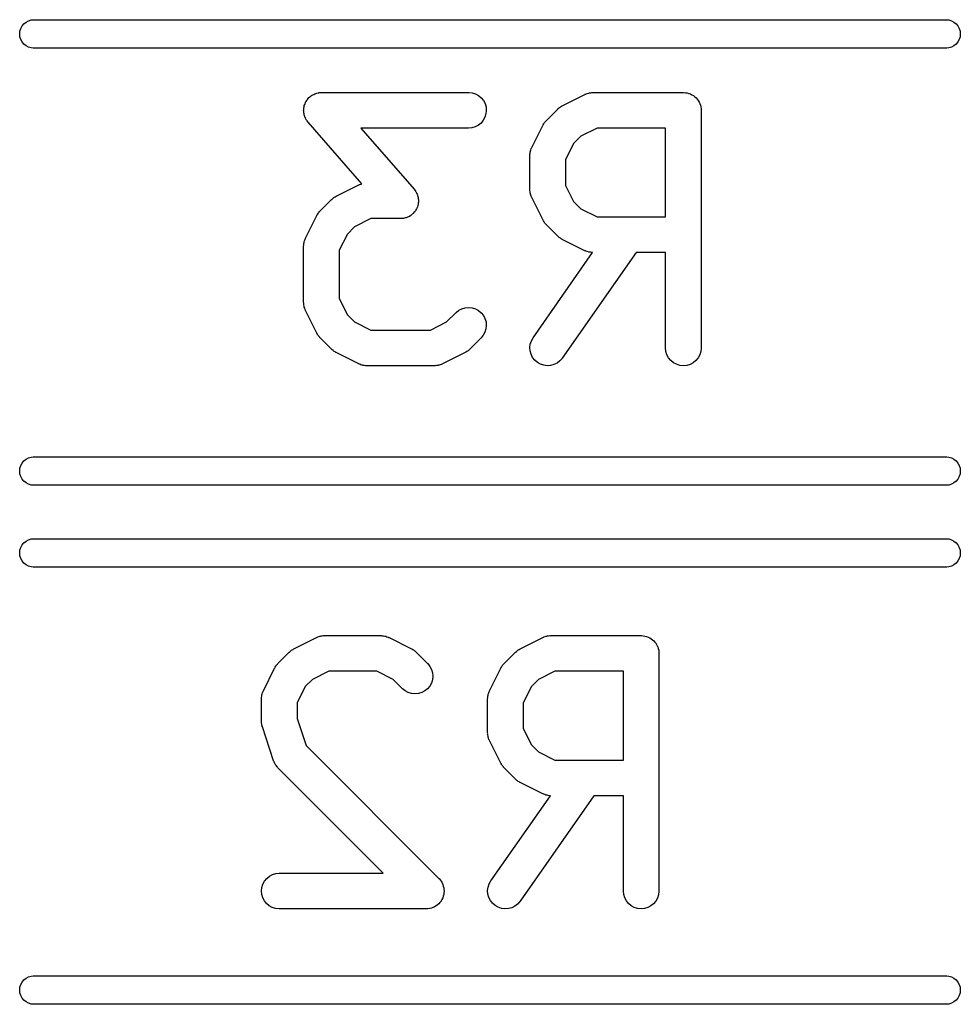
# Model space of a CAD drawing. Extents: x 2.07 to 3.53, y -2.19 to -1.68.
# Tile 1 of 3: x 2.07 to 2.22, y -1.84 to -1.68. Entities that reach past the tile are written whole.
import ezdxf

# ---------------------------------------------------------------- set-up
doc = ezdxf.new("R2010")
doc.units = 0
doc.header["$MEASUREMENT"] = 0
doc.layers.add('BLACK', color=7, linetype='CONTINUOUS')

msp = doc.modelspace()

# ---------------------------------------------------------------- linework, layer by layer
at = {"layer": 'BLACK', "linetype": 'CONTINUOUS'}
for p, q in [((2.06573, -1.6791), (2.06609, -1.67881)), ((2.06609, -1.67881), (2.0665, -1.67859)), ((2.0665, -1.67859), (2.06695, -1.67845)), ((2.06695, -1.67845), (2.06729, -1.67842)), ((2.06729, -1.67842), (2.21871, -1.67842)), ((2.21871, -1.67842), (2.21905, -1.67845)), ((2.21905, -1.67845), (2.2195, -1.67859)), ((2.2195, -1.67859), (2.21991, -1.67881)), ((2.21991, -1.67881), (2.22027, -1.6791)), ((2.06504, -1.68078), (2.06508, -1.68032)), ((2.06508, -1.68032), (2.06522, -1.67987)), ((2.06522, -1.67987), (2.06544, -1.67946)), ((2.06544, -1.67946), (2.06573, -1.6791)), ((2.22027, -1.6791), (2.22056, -1.67946)), ((2.22056, -1.67946), (2.22078, -1.67987)), ((2.22078, -1.67987), (2.22092, -1.68032)), ((2.22092, -1.68032), (2.22096, -1.68078)), ((2.06508, -1.68124), (2.06504, -1.68078)), ((2.06522, -1.68169), (2.06508, -1.68124)), ((2.06544, -1.6821), (2.06522, -1.68169)), ((2.06573, -1.68246), (2.06544, -1.6821)), ((2.22056, -1.6821), (2.22027, -1.68246)), ((2.22078, -1.68169), (2.22056, -1.6821)), ((2.22092, -1.68124), (2.22078, -1.68169)), ((2.22096, -1.68078), (2.22092, -1.68124)), ((2.06609, -1.68275), (2.06573, -1.68246)), ((2.0665, -1.68297), (2.06609, -1.68275)), ((2.06695, -1.68311), (2.0665, -1.68297)), ((2.06729, -1.68314), (2.06695, -1.68311)), ((2.21871, -1.68314), (2.06729, -1.68314)), ((2.21905, -1.68311), (2.21871, -1.68314)), ((2.2195, -1.68297), (2.21905, -1.68311)), ((2.21991, -1.68275), (2.2195, -1.68297)), ((2.22027, -1.68246), (2.21991, -1.68275)), ((2.11243, -1.69211), (2.11253, -1.69195)), ((2.11253, -1.69195), (2.11262, -1.69179)), ((2.11262, -1.69179), (2.11268, -1.69171)), ((2.11268, -1.69171), (2.11274, -1.69162)), ((2.11274, -1.69162), (2.11287, -1.69149)), ((2.11287, -1.69149), (2.11299, -1.69134)), ((2.11299, -1.69134), (2.11307, -1.69128)), ((2.11307, -1.69128), (2.11314, -1.6912)), ((2.11314, -1.6912), (2.11329, -1.6911)), ((2.11329, -1.6911), (2.11343, -1.69098)), ((2.11343, -1.69098), (2.11352, -1.69093)), ((2.11352, -1.69093), (2.11361, -1.69087)), ((2.11361, -1.69087), (2.11378, -1.6908)), ((2.11378, -1.6908), (2.11394, -1.69071)), ((2.11394, -1.69071), (2.11404, -1.69068)), ((2.11404, -1.69068), (2.11414, -1.69064)), ((2.11414, -1.69064), (2.11432, -1.6906)), ((2.11432, -1.6906), (2.11449, -1.69054)), ((2.11449, -1.69054), (2.1146, -1.69053)), ((2.1146, -1.69053), (2.1147, -1.69051)), ((2.1147, -1.69051), (2.11488, -1.69051)), ((2.11488, -1.69051), (2.11507, -1.69049)), ((2.11507, -1.69049), (2.13944, -1.69049)), ((2.13944, -1.69049), (2.13948, -1.69049)), ((2.13948, -1.69049), (2.14005, -1.69055)), ((2.14005, -1.69055), (2.1406, -1.69073)), ((2.1406, -1.69073), (2.14111, -1.691)), ((2.14111, -1.691), (2.14155, -1.69137)), ((2.14155, -1.69137), (2.14191, -1.69182)), ((2.14191, -1.69182), (2.14218, -1.69233)), ((2.15499, -1.69267), (2.15874, -1.6908)), ((2.15874, -1.6908), (2.15878, -1.69078)), ((2.15878, -1.69078), (2.15886, -1.69075)), ((2.15886, -1.69075), (2.15894, -1.69071)), ((2.15894, -1.69071), (2.15913, -1.69065)), ((2.15913, -1.69065), (2.15932, -1.69058)), ((2.15932, -1.69058), (2.1594, -1.69057)), ((2.1594, -1.69057), (2.15949, -1.69054)), ((2.15949, -1.69054), (2.15969, -1.69052)), ((2.15969, -1.69052), (2.15989, -1.69049)), ((2.15989, -1.69049), (2.15997, -1.6905)), ((2.15997, -1.6905), (2.16006, -1.69049)), ((2.16006, -1.69049), (2.17506, -1.69049)), ((2.17506, -1.69049), (2.17508, -1.69049)), ((2.17508, -1.69049), (2.17508, -1.69049)), ((2.17508, -1.69049), (2.17508, -1.69049)), ((2.17508, -1.69049), (2.1751, -1.69049)), ((2.1751, -1.69049), (2.17538, -1.69052)), ((2.17538, -1.69052), (2.17565, -1.69055)), ((2.17565, -1.69055), (2.17566, -1.69055)), ((2.17566, -1.69055), (2.17567, -1.69055)), ((2.17567, -1.69055), (2.17594, -1.69064)), ((2.17594, -1.69064), (2.1762, -1.69072)), ((2.1762, -1.69072), (2.17621, -1.69072)), ((2.17621, -1.69072), (2.17622, -1.69073)), ((2.17622, -1.69073), (2.17647, -1.69086)), ((2.17647, -1.69086), (2.17671, -1.69099)), ((2.17671, -1.69099), (2.17672, -1.691)), ((2.17672, -1.691), (2.17673, -1.691)), ((2.17673, -1.691), (2.17694, -1.69118)), ((2.17694, -1.69118), (2.17715, -1.69136)), ((2.17715, -1.69136), (2.17716, -1.69137)), ((2.17716, -1.69137), (2.17717, -1.69137)), ((2.17717, -1.69137), (2.17734, -1.69159)), ((2.17734, -1.69159), (2.17752, -1.69181)), ((2.17752, -1.69181), (2.17752, -1.69182)), ((2.17752, -1.69182), (2.17753, -1.69182)), ((2.17753, -1.69182), (2.17766, -1.69207)), ((2.11211, -1.69342), (2.11212, -1.69332)), ((2.11213, -1.6936), (2.11211, -1.69342)), ((2.11212, -1.69321), (2.11215, -1.69303)), ((2.11212, -1.69332), (2.11212, -1.69321)), ((2.11213, -1.69379), (2.11213, -1.6936)), ((2.11215, -1.69303), (2.11217, -1.69285)), ((2.11217, -1.69285), (2.1122, -1.69275)), ((2.1122, -1.69275), (2.11222, -1.69265)), ((2.11222, -1.69265), (2.11229, -1.69247)), ((2.11229, -1.69247), (2.11234, -1.6923)), ((2.11234, -1.6923), (2.11239, -1.6922)), ((2.11239, -1.6922), (2.11243, -1.69211)), ((2.14218, -1.69233), (2.14234, -1.69289)), ((2.14239, -1.69346), (2.14233, -1.69403)), ((2.14234, -1.69289), (2.14239, -1.69346)), ((2.15235, -1.6951), (2.15422, -1.69323)), ((2.15422, -1.69323), (2.15425, -1.6932)), ((2.15425, -1.6932), (2.15438, -1.69309)), ((2.15438, -1.69309), (2.1545, -1.69298)), ((2.1545, -1.69298), (2.15461, -1.69292)), ((2.15461, -1.69292), (2.1547, -1.69284)), ((2.1547, -1.69284), (2.15485, -1.69276)), ((2.15485, -1.69276), (2.15499, -1.69267)), ((2.17766, -1.69207), (2.17779, -1.69231)), ((2.17779, -1.69231), (2.17779, -1.69232)), ((2.17779, -1.69232), (2.1778, -1.69233)), ((2.1778, -1.69233), (2.17788, -1.6926)), ((2.17788, -1.6926), (2.17796, -1.69287)), ((2.17796, -1.69287), (2.17796, -1.69288)), ((2.17796, -1.69288), (2.17796, -1.69289)), ((2.17796, -1.69289), (2.17798, -1.69316)), ((2.17798, -1.69316), (2.17801, -1.69344)), ((2.17801, -1.69344), (2.17801, -1.73281)), ((2.11216, -1.69389), (2.11213, -1.69379)), ((2.11217, -1.69399), (2.11216, -1.69389)), ((2.11222, -1.69417), (2.11217, -1.69399)), ((2.11226, -1.69435), (2.11222, -1.69417)), ((2.1123, -1.69445), (2.11226, -1.69435)), ((2.11233, -1.69455), (2.1123, -1.69445)), ((2.11241, -1.69471), (2.11233, -1.69455)), ((2.11249, -1.69488), (2.11241, -1.69471)), ((2.11255, -1.69497), (2.11249, -1.69488)), ((2.1126, -1.69506), (2.11255, -1.69497)), ((2.11271, -1.6952), (2.1126, -1.69506)), ((2.11282, -1.69535), (2.11271, -1.6952)), ((2.14189, -1.69509), (2.14152, -1.69554)), ((2.14216, -1.69458), (2.14189, -1.69509)), ((2.14233, -1.69403), (2.14216, -1.69458)), ((2.15213, -1.69535), (2.15224, -1.69523)), ((2.15224, -1.69523), (2.15235, -1.6951)), ((2.11284, -1.69538), (2.11282, -1.69535)), ((2.12178, -1.7056), (2.11284, -1.69538)), ((2.13944, -1.69639), (2.12157, -1.69639)), ((2.12157, -1.69639), (2.13041, -1.70649)), ((2.14001, -1.69634), (2.13944, -1.69639)), ((2.14056, -1.69617), (2.14001, -1.69634)), ((2.14107, -1.6959), (2.14056, -1.69617)), ((2.14152, -1.69554), (2.14107, -1.6959)), ((2.14992, -1.69962), (2.1518, -1.69587)), ((2.1518, -1.69587), (2.15181, -1.69583)), ((2.15181, -1.69583), (2.1519, -1.69569)), ((2.1519, -1.69569), (2.15198, -1.69555)), ((2.15198, -1.69555), (2.15206, -1.69545)), ((2.15206, -1.69545), (2.15213, -1.69535)), ((2.16076, -1.69639), (2.15806, -1.69774)), ((2.17211, -1.69639), (2.16076, -1.69639)), ((2.17211, -1.71111), (2.17211, -1.69639)), ((2.15806, -1.69774), (2.15686, -1.69894)), ((2.14971, -1.70016), (2.14979, -1.69997)), ((2.14979, -1.69997), (2.14985, -1.69978)), ((2.14985, -1.69978), (2.14989, -1.6997)), ((2.14989, -1.6997), (2.14992, -1.69962)), ((2.15686, -1.69894), (2.15551, -1.70164)), ((2.14961, -1.7009), (2.14962, -1.70081)), ((2.14961, -1.70094), (2.14961, -1.7009)), ((2.14961, -1.70656), (2.14961, -1.70094)), ((2.14962, -1.70072), (2.14965, -1.70053)), ((2.14962, -1.70081), (2.14962, -1.70072)), ((2.14965, -1.70053), (2.14967, -1.70033)), ((2.14967, -1.70033), (2.1497, -1.70024)), ((2.1497, -1.70024), (2.14971, -1.70016)), ((2.15551, -1.70164), (2.15551, -1.70587)), ((2.1175, -1.70767), (2.12124, -1.7058)), ((2.12124, -1.7058), (2.12128, -1.70578)), ((2.12128, -1.70578), (2.12136, -1.70575)), ((2.12136, -1.70575), (2.12144, -1.70571)), ((2.12144, -1.70571), (2.12163, -1.70565)), ((2.12163, -1.70565), (2.12178, -1.7056)), ((2.13041, -1.70649), (2.13044, -1.70653)), ((2.13044, -1.70653), (2.13054, -1.70668)), ((2.14962, -1.70665), (2.14961, -1.70656)), ((2.14961, -1.70674), (2.14962, -1.70665)), ((2.15551, -1.70587), (2.15686, -1.70856)), ((2.11485, -1.7101), (2.11673, -1.70823)), ((2.11673, -1.70823), (2.11676, -1.7082)), ((2.11676, -1.7082), (2.11689, -1.70809)), ((2.11689, -1.70809), (2.11701, -1.70798)), ((2.11701, -1.70798), (2.11711, -1.70791)), ((2.11711, -1.70791), (2.11721, -1.70784)), ((2.11721, -1.70784), (2.11735, -1.70776)), ((2.11735, -1.70776), (2.1175, -1.70767)), ((2.13054, -1.70668), (2.13066, -1.70682)), ((2.13066, -1.70682), (2.13071, -1.70691)), ((2.13071, -1.70691), (2.13077, -1.707)), ((2.13077, -1.707), (2.13084, -1.70717)), ((2.13084, -1.70717), (2.13093, -1.70733)), ((2.13093, -1.70733), (2.13096, -1.70743)), ((2.13096, -1.70743), (2.131, -1.70753)), ((2.131, -1.70753), (2.13104, -1.70771)), ((2.13104, -1.70771), (2.13109, -1.70788)), ((2.13109, -1.70788), (2.1311, -1.70799)), ((2.1311, -1.70799), (2.13112, -1.70809)), ((2.13112, -1.70809), (2.13113, -1.70827)), ((2.13113, -1.70827), (2.13114, -1.70846)), ((2.14965, -1.70694), (2.14961, -1.70674)), ((2.14967, -1.70714), (2.14965, -1.70694)), ((2.14969, -1.70722), (2.14967, -1.70714)), ((2.1497, -1.70731), (2.14969, -1.70722)), ((2.14977, -1.7075), (2.1497, -1.70731)), ((2.14983, -1.70769), (2.14977, -1.7075)), ((2.14987, -1.70777), (2.14983, -1.70769)), ((2.1499, -1.70785), (2.14987, -1.70777)), ((2.14992, -1.70788), (2.1499, -1.70785)), ((2.1518, -1.71163), (2.14992, -1.70788)), ((2.13082, -1.70977), (2.13073, -1.70993)), ((2.13086, -1.70967), (2.13082, -1.70977)), ((2.13091, -1.70958), (2.13086, -1.70967)), ((2.13097, -1.70941), (2.13091, -1.70958)), ((2.13103, -1.70923), (2.13097, -1.70941)), ((2.13105, -1.70913), (2.13103, -1.70923)), ((2.13108, -1.70903), (2.13105, -1.70913)), ((2.1311, -1.70885), (2.13108, -1.70903)), ((2.13113, -1.70867), (2.1311, -1.70885)), ((2.13114, -1.70846), (2.13113, -1.70856)), ((2.13113, -1.70856), (2.13113, -1.70867)), ((2.15686, -1.70856), (2.15806, -1.70976)), ((2.15806, -1.70976), (2.16076, -1.71111)), ((2.11243, -1.71462), (2.1143, -1.71087)), ((2.1143, -1.71087), (2.11432, -1.71083)), ((2.11432, -1.71083), (2.11441, -1.71069)), ((2.11441, -1.71069), (2.11449, -1.71055)), ((2.11449, -1.71055), (2.11457, -1.71045)), ((2.11457, -1.71045), (2.11463, -1.71035)), ((2.11463, -1.71035), (2.11475, -1.71023)), ((2.11475, -1.71023), (2.11485, -1.7101)), ((2.12326, -1.71139), (2.12056, -1.71274)), ((2.12819, -1.71139), (2.12326, -1.71139)), ((2.12837, -1.71137), (2.12819, -1.71139)), ((2.12856, -1.71137), (2.12837, -1.71137)), ((2.12866, -1.71134), (2.12856, -1.71137)), ((2.12876, -1.71133), (2.12866, -1.71134)), ((2.12894, -1.71128), (2.12876, -1.71133)), ((2.12912, -1.71124), (2.12894, -1.71128)), ((2.12922, -1.7112), (2.12912, -1.71124)), ((2.12931, -1.71117), (2.12922, -1.7112)), ((2.12948, -1.71108), (2.12931, -1.71117)), ((2.12965, -1.71101), (2.12948, -1.71108)), ((2.12973, -1.71095), (2.12965, -1.71101)), ((2.12982, -1.7109), (2.12973, -1.71095)), ((2.12997, -1.71078), (2.12982, -1.7109)), ((2.13012, -1.71067), (2.12997, -1.71078)), ((2.13019, -1.7106), (2.13012, -1.71067)), ((2.13027, -1.71053), (2.13019, -1.7106)), ((2.13039, -1.71039), (2.13027, -1.71053)), ((2.13052, -1.71026), (2.13039, -1.71039)), ((2.13057, -1.71017), (2.13052, -1.71026)), ((2.13064, -1.71009), (2.13057, -1.71017)), ((2.13073, -1.70993), (2.13064, -1.71009)), ((2.16076, -1.71111), (2.17211, -1.71111)), ((2.12056, -1.71274), (2.11937, -1.71394)), ((2.15188, -1.71177), (2.1518, -1.71163)), ((2.15196, -1.71192), (2.15188, -1.71177)), ((2.15204, -1.71202), (2.15196, -1.71192)), ((2.1521, -1.71212), (2.15204, -1.71202)), ((2.15222, -1.71224), (2.1521, -1.71212)), ((2.15232, -1.71237), (2.15222, -1.71224)), ((2.15235, -1.7124), (2.15232, -1.71237)), ((2.15422, -1.71428), (2.15235, -1.7124)), ((2.11229, -1.71497), (2.11235, -1.71477)), ((2.11235, -1.71477), (2.11239, -1.7147)), ((2.11239, -1.7147), (2.11243, -1.71462)), ((2.11937, -1.71394), (2.11802, -1.71663)), ((2.15435, -1.71438), (2.15422, -1.71428)), ((2.15447, -1.7145), (2.15435, -1.71438)), ((2.15457, -1.71456), (2.15447, -1.7145)), ((2.15467, -1.71464), (2.15457, -1.71456)), ((2.15481, -1.71472), (2.15467, -1.71464)), ((2.15495, -1.71481), (2.15481, -1.71472)), ((2.15499, -1.71483), (2.15495, -1.71481)), ((2.11211, -1.7159), (2.11212, -1.71581)), ((2.11211, -1.71594), (2.11211, -1.7159)), ((2.11211, -1.72531), (2.11211, -1.71594)), ((2.11212, -1.71572), (2.11216, -1.71552)), ((2.11212, -1.71581), (2.11212, -1.71572)), ((2.11216, -1.71552), (2.11218, -1.71532)), ((2.11218, -1.71532), (2.1122, -1.71524)), ((2.1122, -1.71524), (2.11222, -1.71515)), ((2.11222, -1.71515), (2.11229, -1.71497)), ((2.15874, -1.7167), (2.15499, -1.71483)), ((2.11802, -1.71663), (2.11802, -1.72461)), ((2.15014, -1.73112), (2.16001, -1.71701)), ((2.16722, -1.71702), (2.15498, -1.7345)), ((2.15882, -1.71673), (2.15874, -1.7167)), ((2.1589, -1.71678), (2.15882, -1.71673)), ((2.15909, -1.71684), (2.1589, -1.71678)), ((2.15928, -1.71691), (2.15909, -1.71684)), ((2.15936, -1.71692), (2.15928, -1.71691)), ((2.15945, -1.71695), (2.15936, -1.71692)), ((2.15965, -1.71697), (2.15945, -1.71695)), ((2.15985, -1.71701), (2.15965, -1.71697)), ((2.15993, -1.71701), (2.15985, -1.71701)), ((2.16001, -1.71701), (2.15993, -1.71701)), ((2.17211, -1.71702), (2.16722, -1.71702)), ((2.17211, -1.73281), (2.17211, -1.71702)), ((2.11212, -1.7254), (2.11211, -1.72531)), ((2.11212, -1.72548), (2.11212, -1.7254)), ((2.11215, -1.72568), (2.11212, -1.72548)), ((2.11217, -1.72588), (2.11215, -1.72568)), ((2.11219, -1.72597), (2.11217, -1.72588)), ((2.11221, -1.72605), (2.11219, -1.72597)), ((2.11228, -1.72624), (2.11221, -1.72605)), ((2.11802, -1.72461), (2.11937, -1.72731)), ((2.13834, -1.72632), (2.1389, -1.72616)), ((2.1389, -1.72616), (2.13947, -1.72611)), ((2.13947, -1.72611), (2.14004, -1.72617)), ((2.14004, -1.72617), (2.14059, -1.72634)), ((2.11234, -1.72644), (2.11228, -1.72624)), ((2.11238, -1.72651), (2.11234, -1.72644)), ((2.11241, -1.72659), (2.11238, -1.72651)), ((2.11243, -1.72663), (2.11241, -1.72659)), ((2.1143, -1.73038), (2.11243, -1.72663)), ((2.11937, -1.72731), (2.12056, -1.72851)), ((2.13581, -1.72851), (2.13735, -1.72697)), ((2.13735, -1.72697), (2.13738, -1.72694)), ((2.13738, -1.72694), (2.13783, -1.72658)), ((2.13783, -1.72658), (2.13834, -1.72632)), ((2.14059, -1.72634), (2.1411, -1.72662)), ((2.1411, -1.72662), (2.14154, -1.72699)), ((2.14154, -1.72699), (2.1419, -1.72744)), ((2.1419, -1.72744), (2.14217, -1.72795)), ((2.12056, -1.72851), (2.12326, -1.72986)), ((2.13312, -1.72986), (2.13581, -1.72851)), ((2.14217, -1.72795), (2.14234, -1.7285)), ((2.14239, -1.72907), (2.14233, -1.72964)), ((2.14234, -1.7285), (2.14239, -1.72907)), ((2.11439, -1.73052), (2.1143, -1.73038)), ((2.11446, -1.73067), (2.11439, -1.73052)), ((2.11454, -1.73076), (2.11446, -1.73067)), ((2.11461, -1.73087), (2.11454, -1.73076)), ((2.11472, -1.73099), (2.11461, -1.73087)), ((2.11482, -1.73112), (2.11472, -1.73099)), ((2.11485, -1.73115), (2.11482, -1.73112)), ((2.12326, -1.72986), (2.13312, -1.72986)), ((2.14189, -1.7307), (2.14153, -1.73115)), ((2.14216, -1.7302), (2.14189, -1.7307)), ((2.14233, -1.72964), (2.14216, -1.7302)), ((2.14986, -1.73162), (2.15014, -1.73112)), ((2.11673, -1.73302), (2.11485, -1.73115)), ((2.14153, -1.73115), (2.13965, -1.73302)), ((2.14961, -1.73274), (2.14968, -1.73217)), ((2.14965, -1.73331), (2.14961, -1.73274)), ((2.14968, -1.73217), (2.14986, -1.73162)), ((2.11686, -1.73313), (2.11673, -1.73302)), ((2.11698, -1.73324), (2.11686, -1.73313)), ((2.11708, -1.73331), (2.11698, -1.73324)), ((2.11717, -1.73339), (2.11708, -1.73331)), ((2.11732, -1.73347), (2.11717, -1.73339)), ((2.11746, -1.73356), (2.11732, -1.73347)), ((2.1175, -1.73358), (2.11746, -1.73356)), ((2.12124, -1.73545), (2.1175, -1.73358)), ((2.13888, -1.73358), (2.13513, -1.73545)), ((2.13902, -1.73349), (2.13888, -1.73358)), ((2.13917, -1.73341), (2.13902, -1.73349)), ((2.13927, -1.73334), (2.13917, -1.73341)), ((2.13937, -1.73327), (2.13927, -1.73334)), ((2.13949, -1.73316), (2.13937, -1.73327)), ((2.13962, -1.73305), (2.13949, -1.73316)), ((2.13965, -1.73302), (2.13962, -1.73305)), ((2.14981, -1.73387), (2.14965, -1.73331)), ((2.15006, -1.73438), (2.14981, -1.73387)), ((2.15042, -1.73484), (2.15006, -1.73438)), ((2.17216, -1.73338), (2.17211, -1.73281)), ((2.17233, -1.73394), (2.17216, -1.73338)), ((2.1726, -1.73444), (2.17233, -1.73394)), ((2.17777, -1.73397), (2.1775, -1.73448)), ((2.17795, -1.73342), (2.17777, -1.73397)), ((2.17801, -1.73285), (2.17795, -1.73342)), ((2.17801, -1.73281), (2.17801, -1.73285)), ((2.12133, -1.73548), (2.12124, -1.73545)), ((2.1214, -1.73552), (2.12133, -1.73548)), ((2.12159, -1.73559), (2.1214, -1.73552)), ((2.12178, -1.73566), (2.12159, -1.73559)), ((2.12187, -1.73567), (2.12178, -1.73566)), ((2.12195, -1.7357), (2.12187, -1.73567)), ((2.12215, -1.73572), (2.12195, -1.7357)), ((2.12235, -1.73576), (2.12215, -1.73572)), ((2.12244, -1.73575), (2.12235, -1.73576)), ((2.12252, -1.73576), (2.12244, -1.73575)), ((2.12257, -1.73576), (2.12252, -1.73576)), ((2.13381, -1.73576), (2.12257, -1.73576)), ((2.1339, -1.73575), (2.13381, -1.73576)), ((2.13399, -1.73576), (2.1339, -1.73575)), ((2.13419, -1.73573), (2.13399, -1.73576)), ((2.13439, -1.73571), (2.13419, -1.73573)), ((2.13447, -1.73568), (2.13439, -1.73571)), ((2.13456, -1.73567), (2.13447, -1.73568)), ((2.13475, -1.7356), (2.13456, -1.73567)), ((2.13494, -1.73554), (2.13475, -1.7356)), ((2.13502, -1.7355), (2.13494, -1.73554)), ((2.1351, -1.73547), (2.13502, -1.7355)), ((2.13513, -1.73545), (2.1351, -1.73547)), ((2.15085, -1.73522), (2.15042, -1.73484)), ((2.15135, -1.7355), (2.15085, -1.73522)), ((2.1519, -1.73569), (2.15135, -1.7355)), ((2.15247, -1.73576), (2.1519, -1.73569)), ((2.15304, -1.73572), (2.15247, -1.73576)), ((2.1536, -1.73557), (2.15304, -1.73572)), ((2.15412, -1.73532), (2.1536, -1.73557)), ((2.15458, -1.73497), (2.15412, -1.73532)), ((2.15496, -1.73454), (2.15458, -1.73497)), ((2.15498, -1.7345), (2.15496, -1.73454)), ((2.17296, -1.73489), (2.1726, -1.73444)), ((2.17341, -1.73526), (2.17296, -1.73489)), ((2.17391, -1.73553), (2.17341, -1.73526)), ((2.17447, -1.7357), (2.17391, -1.73553)), ((2.17504, -1.73576), (2.17447, -1.7357)), ((2.17561, -1.73571), (2.17504, -1.73576)), ((2.17616, -1.73555), (2.17561, -1.73571)), ((2.17668, -1.73528), (2.17616, -1.73555)), ((2.17712, -1.73492), (2.17668, -1.73528)), ((2.1775, -1.73448), (2.17712, -1.73492)), ((2.06508, -1.75276), (2.06522, -1.75231)), ((2.06522, -1.75231), (2.06544, -1.7519)), ((2.06544, -1.7519), (2.06573, -1.75154)), ((2.06573, -1.75154), (2.06609, -1.75125)), ((2.06609, -1.75125), (2.0665, -1.75103)), ((2.0665, -1.75103), (2.06695, -1.75089)), ((2.06695, -1.75089), (2.06729, -1.75086)), ((2.06729, -1.75086), (2.21871, -1.75086)), ((2.21871, -1.75086), (2.21905, -1.75089)), ((2.21905, -1.75089), (2.2195, -1.75103)), ((2.2195, -1.75103), (2.21991, -1.75125)), ((2.21991, -1.75125), (2.22027, -1.75154)), ((2.22027, -1.75154), (2.22056, -1.7519)), ((2.22056, -1.7519), (2.22078, -1.75231)), ((2.22078, -1.75231), (2.22092, -1.75276)), ((2.06504, -1.75322), (2.06508, -1.75276)), ((2.06508, -1.75368), (2.06504, -1.75322)), ((2.06522, -1.75413), (2.06508, -1.75368)), ((2.22092, -1.75368), (2.22078, -1.75413)), ((2.22092, -1.75276), (2.22096, -1.75322)), ((2.22096, -1.75322), (2.22092, -1.75368)), ((2.06544, -1.75454), (2.06522, -1.75413)), ((2.06573, -1.7549), (2.06544, -1.75454)), ((2.06609, -1.75519), (2.06573, -1.7549)), ((2.0665, -1.75541), (2.06609, -1.75519)), ((2.06695, -1.75555), (2.0665, -1.75541)), ((2.06729, -1.75558), (2.06695, -1.75555)), ((2.21871, -1.75558), (2.06729, -1.75558)), ((2.21905, -1.75555), (2.21871, -1.75558)), ((2.2195, -1.75541), (2.21905, -1.75555)), ((2.21991, -1.75519), (2.2195, -1.75541)), ((2.22027, -1.7549), (2.21991, -1.75519)), ((2.22056, -1.75454), (2.22027, -1.7549)), ((2.22078, -1.75413), (2.22056, -1.75454)), ((2.06544, -1.76546), (2.06573, -1.7651)), ((2.06573, -1.7651), (2.06609, -1.76481)), ((2.06609, -1.76481), (2.0665, -1.76459)), ((2.0665, -1.76459), (2.06695, -1.76445)), ((2.06695, -1.76445), (2.06729, -1.76442)), ((2.06729, -1.76442), (2.21871, -1.76442)), ((2.21871, -1.76442), (2.21905, -1.76445)), ((2.21905, -1.76445), (2.2195, -1.76459)), ((2.2195, -1.76459), (2.21991, -1.76481)), ((2.21991, -1.76481), (2.22027, -1.7651)), ((2.22027, -1.7651), (2.22056, -1.76546)), ((2.06504, -1.76678), (2.06508, -1.76632)), ((2.06508, -1.76724), (2.06504, -1.76678)), ((2.06508, -1.76632), (2.06522, -1.76587)), ((2.06522, -1.76587), (2.06544, -1.76546)), ((2.22056, -1.76546), (2.22078, -1.76587)), ((2.22078, -1.76587), (2.22092, -1.76632)), ((2.22092, -1.76632), (2.22096, -1.76678)), ((2.22096, -1.76678), (2.22092, -1.76724)), ((2.06522, -1.76769), (2.06508, -1.76724)), ((2.06544, -1.7681), (2.06522, -1.76769)), ((2.06573, -1.76846), (2.06544, -1.7681)), ((2.06609, -1.76875), (2.06573, -1.76846)), ((2.22027, -1.76846), (2.21991, -1.76875)), ((2.22056, -1.7681), (2.22027, -1.76846)), ((2.22078, -1.76769), (2.22056, -1.7681)), ((2.22092, -1.76724), (2.22078, -1.76769)), ((2.0665, -1.76897), (2.06609, -1.76875)), ((2.06695, -1.76911), (2.0665, -1.76897)), ((2.06729, -1.76914), (2.06695, -1.76911)), ((2.21871, -1.76914), (2.06729, -1.76914)), ((2.21905, -1.76911), (2.21871, -1.76914)), ((2.2195, -1.76897), (2.21905, -1.76911)), ((2.21991, -1.76875), (2.2195, -1.76897)), ((2.1105, -1.78267), (2.11424, -1.7808)), ((2.11424, -1.7808), (2.11428, -1.78078)), ((2.11428, -1.78078), (2.11436, -1.78075)), ((2.11436, -1.78075), (2.11444, -1.78071)), ((2.11444, -1.78071), (2.11463, -1.78065)), ((2.11463, -1.78065), (2.11482, -1.78058)), ((2.11482, -1.78058), (2.11491, -1.78057)), ((2.11491, -1.78057), (2.11499, -1.78054)), ((2.11499, -1.78054), (2.11519, -1.78052)), ((2.11519, -1.78052), (2.11539, -1.78049)), ((2.11539, -1.78049), (2.11548, -1.7805)), ((2.11548, -1.7805), (2.11557, -1.78049)), ((2.11557, -1.78049), (2.12494, -1.78049)), ((2.12494, -1.78049), (2.12498, -1.78049)), ((2.12498, -1.78049), (2.12507, -1.7805)), ((2.12507, -1.7805), (2.12515, -1.7805)), ((2.12515, -1.7805), (2.12535, -1.78053)), ((2.12535, -1.78053), (2.12555, -1.78055)), ((2.12555, -1.78055), (2.12564, -1.78058)), ((2.12564, -1.78058), (2.12572, -1.78059)), ((2.12572, -1.78059), (2.12591, -1.78067)), ((2.12591, -1.78067), (2.1261, -1.78073)), ((2.1261, -1.78073), (2.12618, -1.78077)), ((2.12618, -1.78077), (2.12626, -1.7808)), ((2.12626, -1.7808), (2.13001, -1.78267)), ((2.14799, -1.78267), (2.15174, -1.7808)), ((2.15174, -1.7808), (2.15178, -1.78078)), ((2.15178, -1.78078), (2.15186, -1.78075)), ((2.15186, -1.78075), (2.15194, -1.78071)), ((2.15194, -1.78071), (2.15213, -1.78065)), ((2.15213, -1.78065), (2.15232, -1.78058)), ((2.15232, -1.78058), (2.1524, -1.78057)), ((2.1524, -1.78057), (2.15249, -1.78054)), ((2.15249, -1.78054), (2.15269, -1.78052)), ((2.15269, -1.78052), (2.15289, -1.78049)), ((2.15289, -1.78049), (2.15297, -1.7805)), ((2.15297, -1.7805), (2.15306, -1.78049)), ((2.15306, -1.78049), (2.16806, -1.78049)), ((2.16806, -1.78049), (2.16808, -1.78049)), ((2.16808, -1.78049), (2.16808, -1.78049)), ((2.16808, -1.78049), (2.16808, -1.78049)), ((2.16808, -1.78049), (2.1681, -1.78049)), ((2.1681, -1.78049), (2.16838, -1.78052)), ((2.16838, -1.78052), (2.16865, -1.78055)), ((2.16865, -1.78055), (2.16866, -1.78055)), ((2.16866, -1.78055), (2.16867, -1.78055)), ((2.16867, -1.78055), (2.16894, -1.78064)), ((2.16894, -1.78064), (2.1692, -1.78072)), ((2.1692, -1.78072), (2.16921, -1.78072)), ((2.16921, -1.78072), (2.16922, -1.78073)), ((2.16922, -1.78073), (2.16947, -1.78086)), ((2.16947, -1.78086), (2.16971, -1.78099)), ((2.16971, -1.78099), (2.16972, -1.781)), ((2.16972, -1.781), (2.16973, -1.781)), ((2.16973, -1.781), (2.16994, -1.78118)), ((2.16994, -1.78118), (2.17015, -1.78136)), ((2.17015, -1.78136), (2.17016, -1.78137)), ((2.17016, -1.78137), (2.17017, -1.78137)), ((2.17017, -1.78137), (2.17034, -1.78159)), ((2.17034, -1.78159), (2.17052, -1.78181)), ((2.10785, -1.7851), (2.10973, -1.78323)), ((2.10973, -1.78323), (2.10976, -1.7832)), ((2.10976, -1.7832), (2.10989, -1.78309)), ((2.10989, -1.78309), (2.11001, -1.78298)), ((2.11001, -1.78298), (2.11011, -1.78292)), ((2.11011, -1.78292), (2.11021, -1.78284)), ((2.11021, -1.78284), (2.11035, -1.78276)), ((2.11035, -1.78276), (2.1105, -1.78267)), ((2.13001, -1.78267), (2.13005, -1.78269)), ((2.13005, -1.78269), (2.13019, -1.78278)), ((2.13019, -1.78278), (2.13033, -1.78286)), ((2.13033, -1.78286), (2.13043, -1.78294)), ((2.13043, -1.78294), (2.13053, -1.78301)), ((2.13053, -1.78301), (2.13065, -1.78312)), ((2.13065, -1.78312), (2.13078, -1.78323)), ((2.13078, -1.78323), (2.13265, -1.7851)), ((2.14535, -1.7851), (2.14722, -1.78323)), ((2.14722, -1.78323), (2.14725, -1.7832)), ((2.14725, -1.7832), (2.14738, -1.78309)), ((2.14738, -1.78309), (2.1475, -1.78298)), ((2.1475, -1.78298), (2.14761, -1.78292)), ((2.14761, -1.78292), (2.1477, -1.78284)), ((2.1477, -1.78284), (2.14785, -1.78276)), ((2.14785, -1.78276), (2.14799, -1.78267)), ((2.17052, -1.78181), (2.17052, -1.78182)), ((2.17052, -1.78182), (2.17053, -1.78182)), ((2.17053, -1.78182), (2.17066, -1.78207)), ((2.17066, -1.78207), (2.17079, -1.78231)), ((2.17079, -1.78231), (2.17079, -1.78232)), ((2.17079, -1.78232), (2.1708, -1.78233)), ((2.1708, -1.78233), (2.17088, -1.7826)), ((2.17088, -1.7826), (2.17096, -1.78287)), ((2.17096, -1.78287), (2.17096, -1.78288)), ((2.17096, -1.78288), (2.17096, -1.78289)), ((2.17096, -1.78289), (2.17098, -1.78316)), ((2.17098, -1.78316), (2.17101, -1.78344)), ((2.17101, -1.78344), (2.17101, -1.82281)), ((2.10543, -1.78962), (2.1073, -1.78587)), ((2.1073, -1.78587), (2.10732, -1.78583)), ((2.10732, -1.78583), (2.10741, -1.78569)), ((2.10741, -1.78569), (2.10749, -1.78555)), ((2.10749, -1.78555), (2.10757, -1.78545)), ((2.10757, -1.78545), (2.10763, -1.78535)), ((2.10763, -1.78535), (2.10775, -1.78523)), ((2.10775, -1.78523), (2.10785, -1.7851)), ((2.11626, -1.78639), (2.11356, -1.78774)), ((2.12424, -1.78639), (2.11626, -1.78639)), ((2.12694, -1.78774), (2.12424, -1.78639)), ((2.13265, -1.7851), (2.13268, -1.78513)), ((2.13268, -1.78513), (2.13304, -1.78558)), ((2.13304, -1.78558), (2.13331, -1.78609)), ((2.13331, -1.78609), (2.13347, -1.78665)), ((2.14292, -1.78962), (2.1448, -1.78587)), ((2.1448, -1.78587), (2.14481, -1.78583)), ((2.14481, -1.78583), (2.1449, -1.78569)), ((2.1449, -1.78569), (2.14498, -1.78555)), ((2.14498, -1.78555), (2.14506, -1.78545)), ((2.14506, -1.78545), (2.14513, -1.78535)), ((2.14513, -1.78535), (2.14524, -1.78523)), ((2.14524, -1.78523), (2.14535, -1.7851)), ((2.15376, -1.78639), (2.15106, -1.78774)), ((2.16511, -1.78639), (2.15376, -1.78639)), ((2.16511, -1.80111), (2.16511, -1.78639)), ((2.11356, -1.78774), (2.11237, -1.78894)), ((2.12848, -1.78928), (2.12694, -1.78774)), ((2.13345, -1.78779), (2.13328, -1.78834)), ((2.13352, -1.78722), (2.13345, -1.78779)), ((2.13347, -1.78665), (2.13352, -1.78722)), ((2.15106, -1.78774), (2.14986, -1.78894)), ((2.10529, -1.78997), (2.10535, -1.78978)), ((2.10535, -1.78978), (2.10539, -1.7897)), ((2.10539, -1.7897), (2.10543, -1.78962)), ((2.11237, -1.78894), (2.11102, -1.79164)), ((2.12892, -1.78964), (2.12848, -1.78928)), ((2.12943, -1.78992), (2.12892, -1.78964)), ((2.13219, -1.78965), (2.13168, -1.78992)), ((2.13264, -1.78929), (2.13219, -1.78965)), ((2.13301, -1.78885), (2.13264, -1.78929)), ((2.13328, -1.78834), (2.13301, -1.78885)), ((2.14279, -1.78997), (2.14285, -1.78978)), ((2.14285, -1.78978), (2.14289, -1.7897)), ((2.14289, -1.7897), (2.14292, -1.78962)), ((2.14986, -1.78894), (2.14851, -1.79164)), ((2.10511, -1.7909), (2.10512, -1.79081)), ((2.10511, -1.79094), (2.10511, -1.7909)), ((2.10511, -1.79469), (2.10511, -1.79094)), ((2.10512, -1.79072), (2.10516, -1.79053)), ((2.10512, -1.79081), (2.10512, -1.79072)), ((2.10516, -1.79053), (2.10518, -1.79033)), ((2.10518, -1.79033), (2.1052, -1.79024)), ((2.1052, -1.79024), (2.10522, -1.79016)), ((2.10522, -1.79016), (2.10529, -1.78997)), ((2.12998, -1.79008), (2.12943, -1.78992)), ((2.13055, -1.79014), (2.12998, -1.79008)), ((2.13113, -1.79009), (2.13055, -1.79014)), ((2.13168, -1.78992), (2.13113, -1.79009)), ((2.14261, -1.7909), (2.14262, -1.79081)), ((2.14261, -1.79094), (2.14261, -1.7909)), ((2.14261, -1.79656), (2.14261, -1.79094)), ((2.14262, -1.79072), (2.14265, -1.79053)), ((2.14262, -1.79081), (2.14262, -1.79072)), ((2.14265, -1.79053), (2.14267, -1.79033)), ((2.14267, -1.79033), (2.1427, -1.79024)), ((2.1427, -1.79024), (2.14271, -1.79016)), ((2.14271, -1.79016), (2.14279, -1.78997)), ((2.11102, -1.79164), (2.11102, -1.79421)), ((2.14851, -1.79164), (2.14851, -1.79587)), ((2.10513, -1.79485), (2.10511, -1.79469)), ((2.11102, -1.79421), (2.11252, -1.79872)), ((2.10513, -1.79502), (2.10513, -1.79485)), ((2.10516, -1.79514), (2.10513, -1.79502)), ((2.10517, -1.79526), (2.10516, -1.79514)), ((2.10522, -1.79542), (2.10517, -1.79526)), ((2.10525, -1.79558), (2.10522, -1.79542)), ((2.10527, -1.79562), (2.10525, -1.79558)), ((2.10714, -1.80125), (2.10527, -1.79562)), ((2.14851, -1.79587), (2.14986, -1.79856)), ((2.14262, -1.79665), (2.14261, -1.79656)), ((2.14261, -1.79674), (2.14262, -1.79665)), ((2.14265, -1.79694), (2.14261, -1.79674)), ((2.14267, -1.79714), (2.14265, -1.79694)), ((2.14269, -1.79722), (2.14267, -1.79714)), ((2.1427, -1.79731), (2.14269, -1.79722)), ((2.14277, -1.7975), (2.1427, -1.79731)), ((2.14283, -1.79769), (2.14277, -1.7975)), ((2.14287, -1.79777), (2.14283, -1.79769)), ((2.1429, -1.79785), (2.14287, -1.79777)), ((2.14292, -1.79788), (2.1429, -1.79785)), ((2.1448, -1.80163), (2.14292, -1.79788)), ((2.11252, -1.79872), (2.13453, -1.82072)), ((2.14986, -1.79856), (2.15106, -1.79976)), ((2.10718, -1.80133), (2.10714, -1.80125)), ((2.15106, -1.79976), (2.15376, -1.80111)), ((2.15376, -1.80111), (2.16511, -1.80111)), ((2.1072, -1.80141), (2.10718, -1.80133)), ((2.10729, -1.80159), (2.1072, -1.80141)), ((2.10737, -1.80177), (2.10729, -1.80159)), ((2.10742, -1.80184), (2.10737, -1.80177)), ((2.10746, -1.80192), (2.10742, -1.80184)), ((2.10759, -1.80208), (2.10746, -1.80192)), ((2.10771, -1.80224), (2.10759, -1.80208)), ((2.10777, -1.8023), (2.10771, -1.80224)), ((2.10782, -1.80237), (2.10777, -1.8023)), ((2.10785, -1.8024), (2.10782, -1.80237)), ((2.12531, -1.81986), (2.10785, -1.8024)), ((2.14488, -1.80177), (2.1448, -1.80163)), ((2.14496, -1.80192), (2.14488, -1.80177)), ((2.14504, -1.80202), (2.14496, -1.80192)), ((2.1451, -1.80212), (2.14504, -1.80202)), ((2.14522, -1.80224), (2.1451, -1.80212)), ((2.14532, -1.80237), (2.14522, -1.80224)), ((2.14535, -1.8024), (2.14532, -1.80237)), ((2.14722, -1.80428), (2.14535, -1.8024)), ((2.14735, -1.80438), (2.14722, -1.80428)), ((2.14747, -1.8045), (2.14735, -1.80438)), ((2.14757, -1.80456), (2.14747, -1.8045)), ((2.14767, -1.80464), (2.14757, -1.80456)), ((2.14781, -1.80472), (2.14767, -1.80464)), ((2.14795, -1.80481), (2.14781, -1.80472)), ((2.14799, -1.80483), (2.14795, -1.80481)), ((2.15174, -1.8067), (2.14799, -1.80483)), ((2.14314, -1.82112), (2.15301, -1.80701)), ((2.16022, -1.80702), (2.14798, -1.8245)), ((2.15182, -1.80673), (2.15174, -1.8067)), ((2.1519, -1.80678), (2.15182, -1.80673)), ((2.15209, -1.80684), (2.1519, -1.80678)), ((2.15228, -1.80691), (2.15209, -1.80684)), ((2.15236, -1.80692), (2.15228, -1.80691)), ((2.15245, -1.80695), (2.15236, -1.80692)), ((2.15265, -1.80697), (2.15245, -1.80695)), ((2.15285, -1.80701), (2.15265, -1.80697)), ((2.15293, -1.80701), (2.15285, -1.80701)), ((2.15301, -1.80701), (2.15293, -1.80701)), ((2.16511, -1.80702), (2.16022, -1.80702)), ((2.16511, -1.82281), (2.16511, -1.80702)), ((2.10562, -1.82116), (2.10599, -1.82072)), ((2.10599, -1.82072), (2.10643, -1.82035)), ((2.10643, -1.82035), (2.10694, -1.82008)), ((2.10694, -1.82008), (2.10749, -1.81991)), ((2.10749, -1.81991), (2.10807, -1.81986)), ((2.10807, -1.81986), (2.12531, -1.81986)), ((2.13453, -1.82072), (2.13455, -1.82074)), ((2.13455, -1.82074), (2.13455, -1.82074)), ((2.13455, -1.82074), (2.13455, -1.82074)), ((2.13455, -1.82074), (2.13456, -1.82075)), ((2.13456, -1.82075), (2.13473, -1.82098)), ((2.10511, -1.82279), (2.10517, -1.82222)), ((2.10517, -1.82222), (2.10534, -1.82167)), ((2.10534, -1.82167), (2.10562, -1.82116)), ((2.13473, -1.82098), (2.13491, -1.82119)), ((2.13491, -1.82119), (2.13491, -1.8212)), ((2.13491, -1.8212), (2.13491, -1.8212)), ((2.13491, -1.8212), (2.13505, -1.82146)), ((2.13505, -1.82146), (2.13518, -1.8217)), ((2.13518, -1.8217), (2.13518, -1.82171)), ((2.13518, -1.82171), (2.13518, -1.82171)), ((2.13518, -1.82171), (2.13526, -1.82199)), ((2.13526, -1.82199), (2.13534, -1.82226)), ((2.13534, -1.82226), (2.13534, -1.82226)), ((2.13534, -1.82226), (2.13534, -1.82227)), ((2.13534, -1.82227), (2.13537, -1.82255)), ((2.14261, -1.82274), (2.14268, -1.82217)), ((2.14268, -1.82217), (2.14286, -1.82162)), ((2.14286, -1.82162), (2.14314, -1.82112)), ((2.10517, -1.82336), (2.10511, -1.82279)), ((2.10533, -1.82392), (2.10517, -1.82336)), ((2.1056, -1.82443), (2.10533, -1.82392)), ((2.13516, -1.82396), (2.13502, -1.82422)), ((2.13524, -1.82368), (2.13516, -1.82395)), ((2.13516, -1.82395), (2.13516, -1.82396)), ((2.13516, -1.82396), (2.13516, -1.82396)), ((2.13533, -1.82341), (2.13524, -1.82368)), ((2.13536, -1.82312), (2.13533, -1.8234)), ((2.13533, -1.8234), (2.13533, -1.82341)), ((2.13533, -1.82341), (2.13533, -1.82341)), ((2.13539, -1.82284), (2.13536, -1.82312)), ((2.13537, -1.82255), (2.13539, -1.82283)), ((2.13539, -1.82283), (2.13539, -1.82284)), ((2.13539, -1.82284), (2.13539, -1.82284)), ((2.14265, -1.82331), (2.14261, -1.82274)), ((2.14281, -1.82387), (2.14265, -1.82331)), ((2.14306, -1.82438), (2.14281, -1.82387)), ((2.16516, -1.82338), (2.16511, -1.82281)), ((2.16533, -1.82394), (2.16516, -1.82338)), ((2.1656, -1.82444), (2.16533, -1.82394)), ((2.17077, -1.82397), (2.1705, -1.82448)), ((2.17095, -1.82342), (2.17077, -1.82397)), ((2.17101, -1.82285), (2.17095, -1.82342)), ((2.17101, -1.82281), (2.17101, -1.82285)), ((2.10596, -1.82488), (2.1056, -1.82443)), ((2.1064, -1.82525), (2.10596, -1.82488)), ((2.1069, -1.82552), (2.1064, -1.82525)), ((2.10745, -1.8257), (2.1069, -1.82552)), ((2.10803, -1.82576), (2.10745, -1.8257)), ((2.10807, -1.82576), (2.10803, -1.82576)), ((2.13244, -1.82576), (2.10807, -1.82576)), ((2.13272, -1.82574), (2.13244, -1.82576)), ((2.133, -1.82571), (2.13272, -1.82574)), ((2.13301, -1.82571), (2.133, -1.82571)), ((2.13328, -1.82563), (2.13301, -1.82571)), ((2.13301, -1.82571), (2.13301, -1.82571)), ((2.13355, -1.82554), (2.13328, -1.82563)), ((2.13356, -1.82554), (2.13355, -1.82554)), ((2.13381, -1.82541), (2.13356, -1.82554)), ((2.13356, -1.82554), (2.13356, -1.82554)), ((2.13406, -1.82528), (2.13381, -1.82541)), ((2.13407, -1.82527), (2.13406, -1.82528)), ((2.13429, -1.82509), (2.13407, -1.82527)), ((2.13407, -1.82527), (2.13407, -1.82527)), ((2.13451, -1.82491), (2.13429, -1.82509)), ((2.13452, -1.82491), (2.13451, -1.82491)), ((2.13451, -1.82491), (2.13451, -1.82491)), ((2.1347, -1.82469), (2.13452, -1.82491)), ((2.13488, -1.82447), (2.1347, -1.82469)), ((2.13489, -1.82446), (2.13488, -1.82447)), ((2.13488, -1.82447), (2.13488, -1.82447)), ((2.13502, -1.82422), (2.13489, -1.82446)), ((2.14342, -1.82484), (2.14306, -1.82438)), ((2.14385, -1.82522), (2.14342, -1.82484)), ((2.14435, -1.8255), (2.14385, -1.82522)), ((2.1449, -1.82569), (2.14435, -1.8255)), ((2.14547, -1.82576), (2.1449, -1.82569)), ((2.14604, -1.82572), (2.14547, -1.82576)), ((2.1466, -1.82557), (2.14604, -1.82572)), ((2.14712, -1.82532), (2.1466, -1.82557)), ((2.14758, -1.82497), (2.14712, -1.82532)), ((2.14796, -1.82454), (2.14758, -1.82497)), ((2.14798, -1.8245), (2.14796, -1.82454)), ((2.16596, -1.82489), (2.1656, -1.82444)), ((2.16641, -1.82526), (2.16596, -1.82489)), ((2.16691, -1.82553), (2.16641, -1.82526)), ((2.16747, -1.8257), (2.16691, -1.82553)), ((2.16804, -1.82576), (2.16747, -1.8257)), ((2.16861, -1.82571), (2.16804, -1.82576)), ((2.16916, -1.82555), (2.16861, -1.82571)), ((2.16968, -1.82528), (2.16916, -1.82555)), ((2.17012, -1.82492), (2.16968, -1.82528)), ((2.1705, -1.82448), (2.17012, -1.82492)), ((2.06609, -1.83725), (2.0665, -1.83703)), ((2.0665, -1.83703), (2.06695, -1.83689)), ((2.06695, -1.83689), (2.06729, -1.83686)), ((2.06729, -1.83686), (2.21871, -1.83686)), ((2.21871, -1.83686), (2.21905, -1.83689)), ((2.21905, -1.83689), (2.2195, -1.83703)), ((2.2195, -1.83703), (2.21991, -1.83725)), ((2.06504, -1.83922), (2.06508, -1.83876)), ((2.06508, -1.83876), (2.06522, -1.83831)), ((2.06522, -1.83831), (2.06544, -1.8379)), ((2.06544, -1.8379), (2.06573, -1.83754)), ((2.06573, -1.83754), (2.06609, -1.83725)), ((2.21991, -1.83725), (2.22027, -1.83754)), ((2.22027, -1.83754), (2.22056, -1.8379)), ((2.22056, -1.8379), (2.22078, -1.83831)), ((2.22078, -1.83831), (2.22092, -1.83876)), ((2.22092, -1.83876), (2.22096, -1.83922)), ((2.06508, -1.83968), (2.06504, -1.83922)), ((2.06522, -1.84013), (2.06508, -1.83968)), ((2.06544, -1.84054), (2.06522, -1.84013)), ((2.22078, -1.84013), (2.22056, -1.84054)), ((2.22092, -1.83968), (2.22078, -1.84013)), ((2.22096, -1.83922), (2.22092, -1.83968)), ((2.06573, -1.8409), (2.06544, -1.84054)), ((2.06609, -1.84119), (2.06573, -1.8409)), ((2.0665, -1.84141), (2.06609, -1.84119)), ((2.06695, -1.84155), (2.0665, -1.84141)), ((2.06729, -1.84158), (2.06695, -1.84155)), ((2.21871, -1.84158), (2.06729, -1.84158)), ((2.21905, -1.84155), (2.21871, -1.84158)), ((2.2195, -1.84141), (2.21905, -1.84155)), ((2.21991, -1.84119), (2.2195, -1.84141)), ((2.22027, -1.8409), (2.21991, -1.84119)), ((2.22056, -1.84054), (2.22027, -1.8409))]:
    msp.add_line(p, q, dxfattribs=at)

doc.saveas('drawing.dxf')
